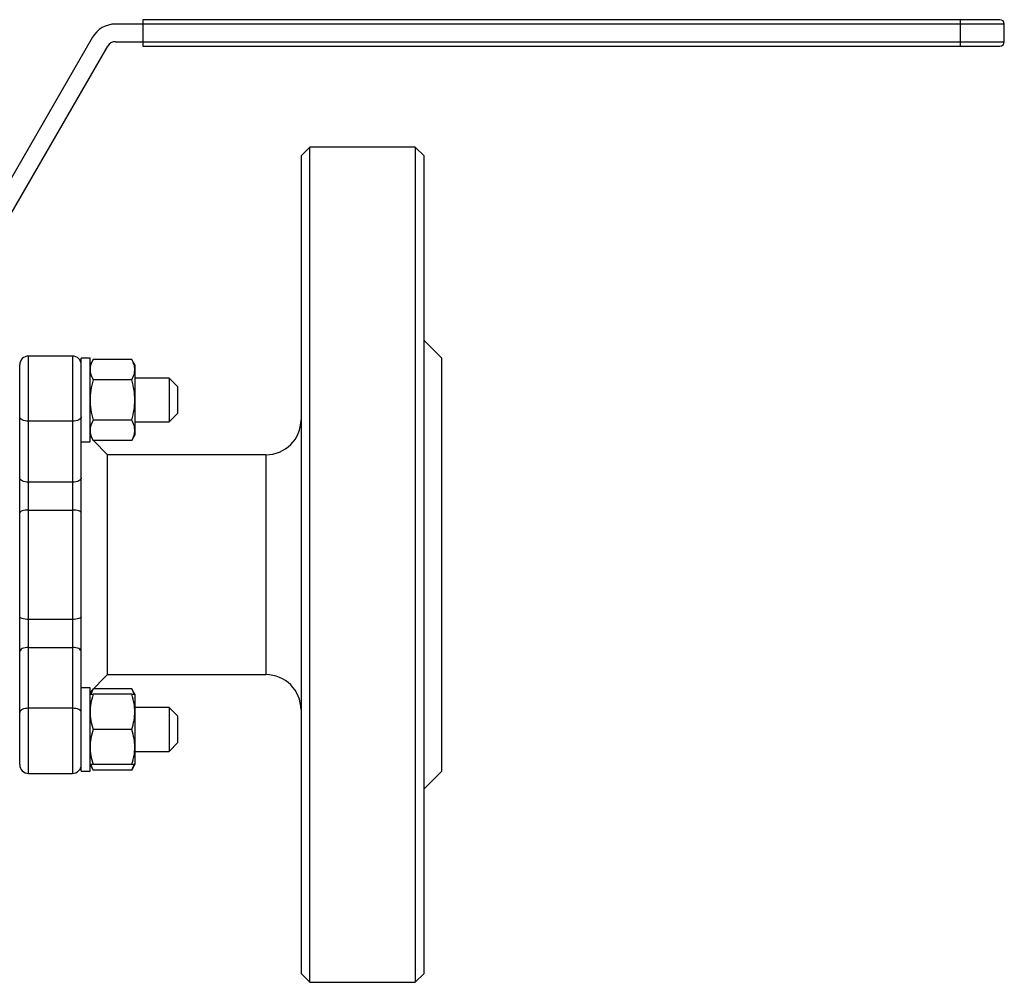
# Model space of a CAD drawing. Header units: millimetres. Extents: x -65 to 129, y -48 to 62.
# Tile 4 of 4: x 17 to 129, y -48 to 62. Entities that reach past the tile are written whole.
import ezdxf

# ---------------------------------------------------------------- set-up
doc = ezdxf.new("R2010")
doc.units = ezdxf.units.MM

msp = doc.modelspace()

# ---------------------------------------------------------------- linework, layer by layer
at = {"color": 7, "linetype": 'Continuous', "lineweight": 25}
for p, q in [((31, 62), (31, 59)), ((128.5, 62), (31, 62)), ((124, 59), (124, 62)), ((129, 61.5), (27.88, 61.5)), ((129, 59.5), (129, 61.5)), ((25.28, 60), (12.29, 37.5)), ((27.88, 59.5), (129, 59.5)), ((14.02, 36.5), (27.01, 59)), ((31, 59), (128.5, 59)), ((50, 47.5), (49, 46.5)), ((62, 47.5), (50, 47.5)), ((50, -47.5), (50, 47.5)), ((63, 46.5), (62, 47.5)), ((62, 47.5), (62, -47.5)), ((49, 46.5), (49, -46.5)), ((63, -46.5), (63, 46.5)), ((65, 23.5), (63, 25.5)), ((23, 23.74), (18, 23.74)), ((18, -23.74), (18, 23.74)), ((23, 23.74), (23, -23.74)), ((17, -22.74), (17, 22.74)), ((25, 23.49), (24, 23.49)), ((24, -23.49), (24, 23.49)), ((25, 13.99), (25, 23.49)), ((25.36, 23.36), (25, 22.74)), ((29.74, 23.36), (25.36, 23.36)), ((30.1, 22.74), (29.74, 23.36)), ((30.1, 22.74), (30.1, 14.74)), ((65, -23.5), (65, 23.5)), ((29.74, 21.05), (25.36, 21.05)), ((34, 21.24), (30.1, 21.24)), ((35, 20.24), (34, 21.24)), ((35, 17.24), (35, 20.24)), ((34, 16.24), (35, 17.24)), ((23, 16.33), (18, 16.33)), ((29.74, 16.43), (25.36, 16.43)), ((30.1, 16.24), (34, 16.24)), ((25, 14.74), (25.36, 14.12)), ((29.74, 14.12), (30.1, 14.74)), ((24, 13.99), (25, 13.99)), ((29.74, 14.12), (25.36, 14.12)), ((27, 12.5), (25.38, 14.12)), ((45, 12.5), (27, 12.5)), ((27, -12.5), (27, 12.5)), ((23, 9.4), (18, 9.4)), ((18, 6.22), (23, 6.22)), ((23, -6.22), (18, -6.22)), ((18, -9.4), (23, -9.4)), ((25, -14.5), (27, -12.5)), ((27, -12.5), (45, -12.5)), ((25, -13.99), (24, -13.99)), ((25, -23.49), (25, -13.99)), ((25.33, -14.17), (25, -14.74)), ((25.36, -14.12), (25.09, -14.74)), ((29.74, -14.12), (25.38, -14.12)), ((30.1, -14.74), (29.74, -14.12)), ((29.74, -14.74), (25.36, -14.74)), ((30.1, -14.74), (30.1, -22.74)), ((23, -16.33), (18, -16.33)), ((34, -16.24), (30.1, -16.24)), ((35, -17.24), (34, -16.24)), ((35, -20.24), (35, -17.24)), ((29.74, -18.74), (25.36, -18.74)), ((30.1, -21.24), (34, -21.24)), ((34, -21.24), (35, -20.24)), ((24, -23.49), (25, -23.49)), ((25, -22.74), (25.36, -23.36)), ((29.74, -22.74), (25.36, -22.74)), ((29.74, -23.36), (25.36, -23.36)), ((29.74, -23.36), (30.1, -22.74)), ((29.74, -23.36), (30.01, -22.74)), ((63, -25.5), (65, -23.5)), ((18, -23.74), (23, -23.74)), ((49, -46.5), (50, -47.5)), ((62, -47.5), (63, -46.5)), ((50, -47.5), (62, -47.5))]:
    msp.add_line(p, q, dxfattribs=at)
at = {"color": 1, "linetype": 'Continuous', "lineweight": 25}
msp.add_line((45, 12.5), (45, -12.5), dxfattribs=at)
at = {"color": 7, "linetype": 'Continuous', "lineweight": 25, "flags": 128}
for points in [[(18, 16.33), (17.8, 16.34), (17.62, 16.36), (17.44, 16.41), (17.29, 16.47), (17.17, 16.54), (17.08, 16.62), (17.02, 16.71), (17, 16.81)], [(24, 16.81), (23.98, 16.71), (23.92, 16.62), (23.83, 16.54), (23.71, 16.47), (23.56, 16.41), (23.38, 16.36), (23.2, 16.34), (23, 16.33)], [(18, 9.4), (17.8, 9.41), (17.62, 9.44), (17.44, 9.48), (17.29, 9.54), (17.17, 9.61), (17.08, 9.7), (17.02, 9.79), (17, 9.88)], [(24, 9.88), (23.98, 9.79), (23.92, 9.7), (23.83, 9.61), (23.71, 9.54), (23.56, 9.48), (23.38, 9.44), (23.2, 9.41), (23, 9.4)], [(18, 6.22), (17.8, 6.22), (17.62, 6.2), (17.44, 6.17), (17.29, 6.13), (17.17, 6.09), (17.08, 6.03), (17.02, 5.97), (17, 5.91)], [(24, 5.91), (23.98, 5.97), (23.92, 6.03), (23.83, 6.09), (23.71, 6.13), (23.56, 6.17), (23.38, 6.2), (23.2, 6.22), (23, 6.22)], [(18, -6.22), (17.8, -6.22), (17.62, -6.2), (17.44, -6.17), (17.29, -6.13), (17.17, -6.09), (17.08, -6.03), (17.02, -5.97), (17, -5.91)], [(24, -5.91), (23.98, -5.97), (23.92, -6.03), (23.83, -6.09), (23.71, -6.13), (23.56, -6.17), (23.38, -6.2), (23.2, -6.22), (23, -6.22)], [(18, -9.4), (17.8, -9.41), (17.62, -9.44), (17.44, -9.48), (17.29, -9.54), (17.17, -9.61), (17.08, -9.7), (17.02, -9.79), (17, -9.88)], [(24, -9.88), (23.98, -9.79), (23.92, -9.7), (23.83, -9.61), (23.71, -9.54), (23.56, -9.48), (23.38, -9.44), (23.2, -9.41), (23, -9.4)], [(18, -16.33), (17.8, -16.34), (17.62, -16.36), (17.44, -16.41), (17.29, -16.47), (17.17, -16.54), (17.08, -16.62), (17.02, -16.71), (17, -16.81)], [(24, -16.81), (23.98, -16.71), (23.92, -16.62), (23.83, -16.54), (23.71, -16.47), (23.56, -16.41), (23.38, -16.36), (23.2, -16.34), (23, -16.33)]]:
    msp.add_lwpolyline(points, dxfattribs=at)
at = {"color": 7, "linetype": 'Continuous', "lineweight": 25}
for centre, radius, start, end in [((128.5, 61.5), 0.5, 0, 90), ((27.88, 58.5), 3, 90, 150), ((27.88, 58.5), 1, 90, 150), ((128.5, 59.5), 0.5, 270, 0), ((18, 22.74), 1, 90, 180), ((23, 22.74), 1, 0, 90), ((45, 16.5), 4, 270, 0), ((45, -16.5), 4, 0, 90), ((18, -22.74), 1, 180, 270), ((23, -22.74), 1, 270, 0)]:
    msp.add_arc(centre, radius, start, end, dxfattribs=at)
for points, knots in [([(25.36, 23.36), (25.23, 23.14), (25.15, 22.95), (25.03, 22.57), (25, 22.39), (25, 22.2)], [0, 0, 0, 0, 0.5, 0.5, 1, 1, 1, 1]), ([(30.1, 22.2), (30.1, 22.39), (30.07, 22.57), (29.95, 22.95), (29.87, 23.14), (29.74, 23.36)], [0, 0, 0, 0, 0.5, 0.5, 1, 1, 1, 1]), ([(25, 22.2), (25, 22.02), (25.03, 21.83), (25.15, 21.46), (25.23, 21.26), (25.36, 21.05)], [0, 0, 0, 0, 0.5, 0.5, 1, 1, 1, 1]), ([(29.74, 21.05), (29.87, 21.26), (29.95, 21.46), (30.07, 21.84), (30.1, 22.02), (30.1, 22.2)], [0, 0, 0, 0, 0.5, 0.5, 1, 1, 1, 1]), ([(25.36, 21.05), (25.23, 20.62), (25.15, 20.23), (25.03, 19.47), (25, 19.11), (25, 18.74)], [0, 0, 0, 0, 0.5, 0.5, 1, 1, 1, 1]), ([(30.1, 18.74), (30.1, 19.11), (30.07, 19.47), (29.95, 20.23), (29.87, 20.62), (29.74, 21.05)], [0, 0, 0, 0, 0.5, 0.5, 1, 1, 1, 1]), ([(34, 21.24), (34, 21.24), (34, 21.17), (34, 20.92), (34, 20.74), (34, 20.27), (34, 20), (34, 19.39), (34, 19.07), (34, 18.74)], [0, 0, 0, 0, 0.25, 0.25, 0.5, 0.5, 0.75, 0.75, 1, 1, 1, 1]), ([(25, 18.74), (25, 18.37), (25.03, 18), (25.15, 17.25), (25.23, 16.86), (25.36, 16.43)], [0, 0, 0, 0, 0.5, 0.5, 1, 1, 1, 1]), ([(29.74, 16.43), (29.87, 16.86), (29.95, 17.25), (30.07, 18), (30.1, 18.37), (30.1, 18.74)], [0, 0, 0, 0, 0.5, 0.5, 1, 1, 1, 1]), ([(34, 18.74), (34, 18.41), (34, 18.08), (34, 17.48), (34, 17.2), (34, 16.74), (34, 16.55), (34, 16.3), (34, 16.24), (34, 16.24)], [0, 0, 0, 0, 0.25, 0.25, 0.5, 0.5, 0.75, 0.75, 1, 1, 1, 1]), ([(25.36, 16.43), (25.23, 16.22), (25.15, 16.02), (25.03, 15.64), (25, 15.46), (25, 15.27)], [0, 0, 0, 0, 0.5, 0.5, 1, 1, 1, 1]), ([(30.1, 15.27), (30.1, 15.46), (30.07, 15.64), (29.95, 16.02), (29.87, 16.22), (29.74, 16.43)], [0, 0, 0, 0, 0.5, 0.5, 1, 1, 1, 1]), ([(25, 15.27), (25, 15.09), (25.03, 14.91), (25.15, 14.53), (25.23, 14.33), (25.36, 14.12)], [0, 0, 0, 0, 0.5, 0.5, 1, 1, 1, 1]), ([(29.74, 14.12), (29.87, 14.33), (29.95, 14.53), (30.07, 14.91), (30.1, 15.09), (30.1, 15.27)], [0, 0, 0, 0, 0.5, 0.5, 1, 1, 1, 1]), ([(30.01, -14.74), (30, -14.71), (29.97, -14.5), (29.85, -14.29), (29.74, -14.12)], [0, 0, 0, 0, 0.140403, 1, 1, 1, 1]), ([(25.36, -14.74), (25.23, -15.11), (25.15, -15.45), (25.03, -16.1), (25, -16.42), (25, -16.74)], [0, 0, 0, 0, 0.5, 0.5, 1, 1, 1, 1]), ([(25, -14.74), (25, -14.74), (25.03, -14.74), (25.15, -14.74), (25.23, -14.74), (25.36, -14.74)], [0, 0, 0, 0, 0.5, 0.5, 1, 1, 1, 1]), ([(30.1, -16.74), (30.1, -16.42), (30.07, -16.1), (29.95, -15.45), (29.87, -15.11), (29.74, -14.74)], [0, 0, 0, 0, 0.5, 0.5, 1, 1, 1, 1]), ([(29.74, -14.74), (29.87, -14.74), (29.95, -14.74), (30.07, -14.74), (30.1, -14.74), (30.1, -14.74)], [0, 0, 0, 0, 0.5, 0.5, 1, 1, 1, 1]), ([(25, -16.74), (25, -17.06), (25.03, -17.37), (25.15, -18.03), (25.23, -18.37), (25.36, -18.74)], [0, 0, 0, 0, 0.5, 0.5, 1, 1, 1, 1]), ([(29.74, -18.74), (29.87, -18.37), (29.95, -18.03), (30.07, -17.37), (30.1, -17.06), (30.1, -16.74)], [0, 0, 0, 0, 0.5, 0.5, 1, 1, 1, 1]), ([(34, -16.24), (34, -16.24), (34, -16.3), (34, -16.55), (34, -16.74), (34, -17.2), (34, -17.48), (34, -18.08), (34, -18.41), (34, -18.74)], [0, 0, 0, 0, 0.25, 0.25, 0.5, 0.5, 0.75, 0.75, 1, 1, 1, 1]), ([(25.36, -18.74), (25.23, -19.11), (25.15, -19.45), (25.03, -20.1), (25, -20.42), (25, -20.74)], [0, 0, 0, 0, 0.5, 0.5, 1, 1, 1, 1]), ([(30.1, -20.74), (30.1, -20.42), (30.07, -20.1), (29.95, -19.45), (29.87, -19.11), (29.74, -18.74)], [0, 0, 0, 0, 0.5, 0.5, 1, 1, 1, 1]), ([(34, -18.74), (34, -19.07), (34, -19.39), (34, -20), (34, -20.27), (34, -20.74), (34, -20.92), (34, -21.17), (34, -21.24), (34, -21.24)], [0, 0, 0, 0, 0.25, 0.25, 0.5, 0.5, 0.75, 0.75, 1, 1, 1, 1]), ([(25, -20.74), (25, -21.06), (25.03, -21.37), (25.15, -22.03), (25.23, -22.37), (25.36, -22.74)], [0, 0, 0, 0, 0.5, 0.5, 1, 1, 1, 1]), ([(29.74, -22.74), (29.87, -22.37), (29.95, -22.03), (30.07, -21.37), (30.1, -21.06), (30.1, -20.74)], [0, 0, 0, 0, 0.5, 0.5, 1, 1, 1, 1]), ([(25.36, -22.74), (25.23, -22.74), (25.15, -22.74), (25.03, -22.74), (25, -22.74), (25, -22.74)], [0, 0, 0, 0, 0.5, 0.5, 1, 1, 1, 1]), ([(25.09, -22.74), (25.1, -22.77), (25.13, -22.98), (25.25, -23.18), (25.36, -23.36)], [0, 0, 0, 0, 0.140403, 1, 1, 1, 1]), ([(30.1, -22.74), (30.1, -22.74), (30.07, -22.74), (29.95, -22.74), (29.87, -22.74), (29.74, -22.74)], [0, 0, 0, 0, 0.5, 0.5, 1, 1, 1, 1])]:
    msp.add_open_spline(points, degree=3, knots=knots, dxfattribs=at)

doc.saveas('drawing.dxf')
